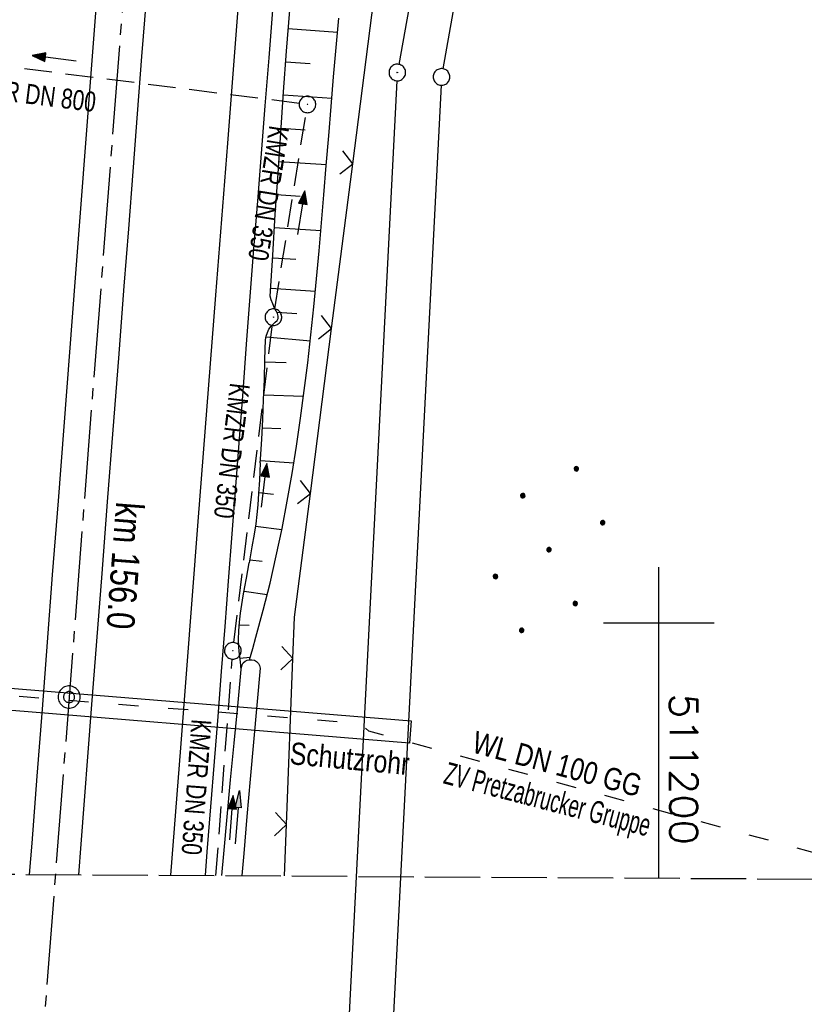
# Model space of a CAD drawing. Extents: x 510526 to 513920, y 467229 to 478797.
# Tile 8 of 256: x 511142 to 511213, y 469466 to 469554. Entities that reach past the tile are written whole.
import ezdxf
from ezdxf.enums import TextEntityAlignment as Align

# ---------------------------------------------------------------- set-up
doc = ezdxf.new("R2010")
doc.units = 0
doc.header["$LTSCALE"] = 10
doc.header["$MEASUREMENT"] = 0
for name, pattern in [('ACAD_ISO03W100', [30, 12, -18]), ('ACHSE', [5.5, 4, -0.5, 0.5, -0.5]), ('AUSGEZOGEN', [0]), ('LT00', [0]), ('LT14', [0.6, 0.5, -0.1]), ('STRICHLINIE2', [0.375, 0.25, -0.125])]:
    doc.linetypes.add(name, pattern=pattern)
doc.layers.get('0').update_dxf_attribs({"linetype": 'LT00'})
for name, color, linetype in [('-AX-020', 250, 'ACHSE'), ('-Halt-Pfeil', 4, 'LT00'), ('-Haltung', 182, 'STRICHLINIE2'), ('-Haltungsbeschriftung', 182, 'LT00'), ('-ST-20-1', 250, 'LT00'), ('-ST-20-5', 250, 'LT00'), ('DFK_AB_L', 21, 'LT00'), ('DFK_AB_P', 7, 'LT00'), ('DFK_GZPKT', 250, 'LT00'), ('DFK_KATASTER', 250, 'LT00'), ('DFK_NUTZUNG', 250, 'LT00'), ('PFEIL', 140, 'AUSGEZOGEN'), ('V97_AFBR_BAB', 250, 'LT00'), ('V97_BOESCH', 250, 'LT00'), ('V97_BOSCHUNG', 250, 'LT00'), ('V97_GRABEN', 250, 'LT00'), ('V97_KA_PRUF', 182, 'LT00'), ('V97_LD_MARK', 250, 'LT00'), ('V97_RASTER', 250, 'LT00'), ('V97_ZAUN', 40, 'LT00'), ('WASSERLTG', 130, 'ACAD_ISO03W100'), ('WASSERLTG_TEXT', 130, 'Continuous')]:
    doc.layers.add(name, color=color, linetype=linetype)
doc.layers.add('-BLATT_97-RAND', color=7, linetype='LT14', plot=False)
doc.styles.add('Arial Fett', font='txt', dxfattribs={"width": 0.8})
doc.styles.add('Haltungsbeschriftung', font='ARIAL.TTF', dxfattribs={"width": 0.75})
doc.styles.get("Standard").update_dxf_attribs({"font": 'romans.shx'})
doc.styles.add('Versorgungsltg', font='ARIAL.TTF', dxfattribs={"width": 0.8, "height": 2})

# ---------------------------------------------------------------- blocks, each defined once
blk = doc.blocks.new('SYMB7010')
at = {"color": 0, "linetype": 'ByBlock'}
for points in [[(-0.031408, 0.499213), (-0.093728, 0.49134), (-0.15457, 0.475719), (-0.212975, 0.452595), (-0.268021, 0.422333), (-0.31884, 0.385411), (-0.36463, 0.342411), (-0.40467, 0.29401), (-0.438329, 0.240973), (-0.465074, 0.184136), (-0.484486, 0.124395), (-0.496256, 0.062692), (-0.5002, 0)], [(-0.5002, 0), (-0.496256, -0.062692), (-0.484486, -0.124395), (-0.465075, -0.184136), (-0.438329, -0.240973), (-0.404671, -0.29401), (-0.36463, -0.342411), (-0.31884, -0.385411), (-0.268021, -0.422333), (-0.212975, -0.452595), (-0.154571, -0.475719), (-0.093728, -0.49134), (-0.031408, -0.499213), (0.031408, -0.499213)], [(0.5002, 0), (0.496256, 0.062692), (0.484485, 0.124395), (0.465074, 0.184136), (0.438329, 0.240973), (0.40467, 0.29401), (0.36463, 0.342411), (0.31884, 0.385411), (0.268021, 0.422333), (0.212975, 0.452595), (0.15457, 0.475719), (0.093728, 0.49134), (0.031408, 0.499213), (-0.031408, 0.499213)], [(0.031408, -0.499213), (0.093728, -0.491341), (0.15457, -0.475719), (0.212975, -0.452595), (0.268021, -0.422333), (0.31884, -0.385411), (0.36463, -0.342411), (0.404671, -0.294011), (0.438329, -0.240974), (0.465075, -0.184136), (0.484486, -0.124395), (0.496256, -0.062692), (0.500201, 0)]]:
    blk.add_lwpolyline(points, dxfattribs=at)
blk = doc.blocks.new('SYMB0003')
at = {"color": 0, "linetype": 'ByBlock'}
for p, q in [((-0.015712, 0), (0.010166, 0.012015)), ((0, -0.021257), (-0.015712, 0)), ((0.010166, 0.012015), (0, -0.021257))]:
    blk.add_line(p, q, dxfattribs=at)
for points in [[(-0.031395, 0.499013), (-0.093691, 0.491144), (-0.154509, 0.475528), (-0.21289, 0.452414), (-0.267913, 0.422164), (-0.318712, 0.385257), (-0.364484, 0.342274), (-0.404509, 0.293893), (-0.438154, 0.240877), (-0.464888, 0.184062), (-0.484292, 0.124345), (-0.496058, 0.062667), (-0.5, 0)], [(-0.5, 0), (-0.496058, -0.062667), (-0.484292, -0.124345), (-0.464888, -0.184062), (-0.438154, -0.240877), (-0.404509, -0.293893), (-0.364485, -0.342274), (-0.318712, -0.385257), (-0.267914, -0.422164), (-0.21289, -0.452414), (-0.154509, -0.475529), (-0.093691, -0.491144), (-0.031395, -0.499014), (0.031395, -0.499014)], [(0.5, 0), (0.496057, 0.062667), (0.484292, 0.124345), (0.464888, 0.184062), (0.438153, 0.240877), (0.404509, 0.293893), (0.364484, 0.342274), (0.318712, 0.385257), (0.267913, 0.422164), (0.21289, 0.452414), (0.154509, 0.475528), (0.093691, 0.491144), (0.031395, 0.499013), (-0.031395, 0.499013)], [(0.031395, -0.499014), (0.093691, -0.491144), (0.154509, -0.475529), (0.21289, -0.452414), (0.267914, -0.422164), (0.318712, -0.385257), (0.364485, -0.342274), (0.404509, -0.293893), (0.438154, -0.240877), (0.464889, -0.184062), (0.484292, -0.124345), (0.496058, -0.062667), (0.5, 0)]]:
    blk.add_lwpolyline(points, dxfattribs=at)
blk = doc.blocks.new('SYMB0002')
at = {"color": 0, "linetype": 'ByBlock'}
for points in [[(-0.031395, 0.499013), (-0.093691, 0.491144), (-0.154509, 0.475528), (-0.21289, 0.452414), (-0.267913, 0.422164), (-0.318712, 0.385257), (-0.364484, 0.342274), (-0.404509, 0.293893), (-0.438154, 0.240877), (-0.464888, 0.184062), (-0.484292, 0.124345), (-0.496058, 0.062667), (-0.5, 0)], [(0.5, 0), (0.496057, 0.062667), (0.484292, 0.124345), (0.464888, 0.184062), (0.438153, 0.240877), (0.404509, 0.293893), (0.364484, 0.342274), (0.318712, 0.385257), (0.267913, 0.422164), (0.21289, 0.452414), (0.154509, 0.475528), (0.093691, 0.491144), (0.031395, 0.499013), (-0.031395, 0.499013)], [(-0.5, 0), (-0.496058, -0.062667), (-0.484292, -0.124345), (-0.464888, -0.184062), (-0.438154, -0.240877), (-0.404509, -0.293893), (-0.364485, -0.342274), (-0.318712, -0.385257), (-0.267914, -0.422164), (-0.21289, -0.452414), (-0.154509, -0.475529), (-0.093691, -0.491144), (-0.031395, -0.499014), (0.031395, -0.499014)], [(0.031395, -0.499014), (0.093691, -0.491144), (0.154509, -0.475529), (0.21289, -0.452414), (0.267914, -0.422164), (0.318712, -0.385257), (0.364485, -0.342274), (0.404509, -0.293893), (0.438154, -0.240877), (0.464889, -0.184062), (0.484292, -0.124345), (0.496058, -0.062667), (0.5, 0)]]:
    blk.add_lwpolyline(points, dxfattribs=at)
blk = doc.blocks.new('SYMB0024')
at = {"color": 0, "linetype": 'ByBlock'}
for p, q in [((-0.5, 0.5), (0, 0)), ((0, 0), (0.5, 0.5))]:
    blk.add_line(p, q, dxfattribs=at)
blk = doc.blocks.new('Pfreil3')
at = {"layer": 'PFEIL'}
blk.add_hatch(color=256, dxfattribs=at).paths.add_polyline_path([(-1.549, 0.273), (-1.549, -0.273), (0, 0)])
for p, q in [((-1.549, 0), (-4.831, 0)), ((-1.549, -0.273), (-1.549, 0.273)), ((-1.549, 0.273), (0, 0)), ((0, 0), (-1.549, -0.273))]:
    blk.add_line(p, q, dxfattribs=at)
blk = doc.blocks.new('Ackerland7')
at = {"layer": 'DFK_NUTZUNG', "color": 0, "linetype": 'ByBlock'}
for p, q in [((-4, 3.928), (-4, 3.67)), ((-3.95, 3.628), (-3.95, 3.97)), ((-3.9, 3.99), (-3.9, 3.607)), ((-3.85, 3.601), (-3.85, 3.997)), ((-3.8, 3.99), (-3.8, 3.607)), ((-3.75, 3.628), (-3.75, 3.97)), ((-3.7, 3.928), (-3.7, 3.67)), ((-3.65, 3.798), (-3.65, 3.8)), ((3.7, 3.929), (3.7, 3.671)), ((3.75, 3.629), (3.75, 3.971)), ((3.8, 3.992), (3.8, 3.608)), ((3.85, 3.602), (3.85, 3.998)), ((3.9, 3.992), (3.9, 3.608)), ((3.95, 3.629), (3.95, 3.971)), ((4, 3.929), (4, 3.671)), ((4.05, 3.799), (4.05, 3.801)), ((-7.85, 0.129), (-7.85, -0.129)), ((-7.8, -0.171), (-7.8, 0.171)), ((-7.75, 0.192), (-7.75, -0.192)), ((-7.7, -0.198), (-7.7, 0.198)), ((-7.65, 0.192), (-7.65, -0.192)), ((-7.6, -0.171), (-7.6, 0.171)), ((-7.55, 0.129), (-7.55, -0.129)), ((-7.5, -0.001), (-7.5, 0.001)), ((-0.15, 0.129), (-0.15, -0.129)), ((-0.1, -0.171), (-0.1, 0.171)), ((-0.05, 0.192), (-0.05, -0.192)), ((0, -0.198), (0, 0.198)), ((0.05, 0.192), (0.05, -0.192)), ((0.1, -0.171), (0.1, 0.171)), ((0.15, 0.129), (0.15, -0.129)), ((0.2, -0.001), (0.2, 0.001)), ((7.55, 0.129), (7.55, -0.129)), ((7.6, -0.171), (7.6, 0.171)), ((7.65, 0.192), (7.65, -0.192)), ((7.7, -0.198), (7.7, 0.198)), ((7.75, 0.192), (7.75, -0.192)), ((7.8, -0.171), (7.8, 0.171)), ((7.85, 0.129), (7.85, -0.129)), ((7.9, -0.001), (7.9, 0.001)), ((-4, -3.671), (-4, -3.929)), ((-3.95, -3.971), (-3.95, -3.629)), ((-3.9, -3.608), (-3.9, -3.992)), ((-3.85, -3.998), (-3.85, -3.602)), ((-3.8, -3.608), (-3.8, -3.992)), ((-3.75, -3.971), (-3.75, -3.629)), ((-3.7, -3.671), (-3.7, -3.929)), ((-3.65, -3.801), (-3.65, -3.799)), ((3.7, -3.671), (3.7, -3.929)), ((3.75, -3.971), (3.75, -3.629)), ((3.8, -3.608), (3.8, -3.992)), ((3.85, -3.998), (3.85, -3.602)), ((3.9, -3.608), (3.9, -3.992)), ((3.95, -3.971), (3.95, -3.629)), ((4, -3.671), (4, -3.929)), ((4.05, -3.801), (4.05, -3.799))]:
    blk.add_line(p, q, dxfattribs=at)
for points in [[(-3.65, 3.799), (-3.67, 3.886), (-3.725, 3.955), (-3.805, 3.994), (-3.894, 3.994), (-3.975, 3.955), (-4.03, 3.886), (-4.05, 3.799), (-4.03, 3.712), (-3.975, 3.642), (-3.894, 3.604), (-3.805, 3.604), (-3.725, 3.642), (-3.67, 3.712), (-3.65, 3.799)], [(4.05, 3.8), (4.03, 3.887), (3.975, 3.956), (3.894, 3.995), (3.805, 3.995), (3.725, 3.956), (3.67, 3.887), (3.65, 3.8), (3.67, 3.713), (3.725, 3.644), (3.805, 3.605), (3.894, 3.605), (3.975, 3.644), (4.03, 3.713), (4.05, 3.8)], [(-7.5, 0), (-7.52, 0.087), (-7.575, 0.156), (-7.655, 0.195), (-7.744, 0.195), (-7.825, 0.156), (-7.88, 0.087), (-7.9, 0)], [(0.2, 0), (0.18, 0.087), (0.125, 0.156), (0.045, 0.195), (-0.044, 0.195), (-0.125, 0.156), (-0.18, 0.087), (-0.2, 0)], [(-0.2, 0), (-0.18, -0.087), (-0.125, -0.156), (-0.044, -0.195), (0.045, -0.195), (0.125, -0.156), (0.18, -0.087), (0.2, 0)], [(7.9, 0), (7.88, 0.087), (7.825, 0.156), (7.744, 0.195), (7.655, 0.195), (7.575, 0.156), (7.52, 0.087), (7.5, 0)], [(7.5, 0), (7.52, -0.087), (7.575, -0.156), (7.655, -0.195), (7.744, -0.195), (7.825, -0.156), (7.88, -0.087), (7.9, 0)], [(-7.9, 0), (-7.88, -0.087), (-7.825, -0.156), (-7.744, -0.195), (-7.655, -0.195), (-7.575, -0.156), (-7.52, -0.087), (-7.5, 0)], [(-3.65, -3.8), (-3.67, -3.713), (-3.725, -3.644), (-3.805, -3.605), (-3.894, -3.605), (-3.975, -3.644), (-4.03, -3.713), (-4.05, -3.8), (-4.03, -3.887), (-3.975, -3.956), (-3.894, -3.995), (-3.805, -3.995), (-3.725, -3.956), (-3.67, -3.887), (-3.65, -3.8)], [(4.05, -3.8), (4.03, -3.713), (3.975, -3.644), (3.894, -3.605), (3.805, -3.605), (3.725, -3.644), (3.67, -3.713), (3.65, -3.8), (3.67, -3.887), (3.725, -3.956), (3.805, -3.995), (3.894, -3.995), (3.975, -3.956), (4.03, -3.887), (4.05, -3.8)]]:
    blk.add_lwpolyline(points, dxfattribs=at)
blk = doc.blocks.new('SYMB0070')
at = {"color": 0, "linetype": 'ByBlock'}
for p, q in [((-0.5, 0), (0.2, 0)), ((0.5, 0), (0.2, 0.1)), ((0.2, 0.1), (0.2, 0)), ((0.468, 0), (0.21, 0.086)), ((0.21, 0.086), (0.21, -0.086)), ((0.21, -0.086), (0.468, 0)), ((0.22, -0.072), (0.437, 0)), ((0.23, -0.058), (0.405, 0)), ((0.24, -0.045), (0.374, 0)), ((0.342, 0), (0.25, 0.031)), ((0.25, 0.031), (0.25, -0.031)), ((0.25, -0.031), (0.342, 0)), ((0.26, -0.017), (0.31, 0)), ((0.27, -0.003), (0.279, 0))]:
    blk.add_line(p, q, dxfattribs=at)
for points in [[(0.2, 0), (0.2, -0.1), (0.5, 0)], [(0.437, 0), (0.22, 0.072), (0.22, -0.072)], [(0.405, 0), (0.23, 0.058), (0.23, -0.058)], [(0.374, 0), (0.24, 0.045), (0.24, -0.045)], [(0.31, 0), (0.26, 0.017), (0.26, -0.017)], [(0.279, 0), (0.27, 0.003), (0.27, -0.003)]]:
    blk.add_lwpolyline(points, dxfattribs=at)

msp = doc.modelspace()

# ---------------------------------------------------------------- linework, layer by layer
at = {"layer": '-AX-020', "ltscale": 0.2, "flags": 128}
msp.add_lwpolyline([(513881.716, 478796.972), (513877.87, 478787.354), (513870.367, 478768.801), (513862.788, 478750.278), (513855.137, 478731.786), (513847.411, 478713.324), (513839.611, 478694.893), (513831.738, 478676.494), (513823.791, 478658.127), (513815.771, 478639.791), (513807.678, 478621.487), (513799.512, 478603.216), (513791.272, 478584.978), (513782.96, 478566.773), (513774.576, 478548.601), (513766.118, 478530.463), (513757.588, 478512.359), (513748.986, 478494.289), (513740.312, 478476.254), (513731.565, 478458.253), (513722.747, 478440.287), (513713.857, 478422.357), (513704.896, 478404.463), (513695.863, 478386.605), (513686.758, 478368.782), (513677.583, 478350.997), (513668.336, 478333.248), (513659.019, 478315.536), (513649.63, 478297.862), (513640.172, 478280.225), (513630.643, 478262.626), (513621.043, 478245.066), (513611.374, 478227.544), (513601.634, 478210.061), (513591.825, 478192.617), (513586.745, 478183.647), (513576.83, 478166.262), (513566.848, 478148.917), (513556.8, 478131.609), (513546.688, 478114.338), (513536.514, 478097.104), (513526.28, 478079.906), (513515.988, 478062.743), (513505.638, 478045.613), (513495.234, 478028.517), (513484.778, 478011.453), (513474.27, 477994.421), (513463.712, 477977.419), (513453.108, 477960.447), (513442.457, 477943.503), (513431.762, 477926.587), (513421.026, 477909.698), (513410.248, 477892.835), (513399.432, 477875.997), (513388.579, 477859.182), (513377.691, 477842.39), (513366.769, 477825.62), (513355.815, 477808.871), (513344.831, 477792.142), (513333.819, 477775.431), (513322.78, 477758.738), (513311.715, 477742.062), (513300.628, 477725.401), (513289.519, 477708.754), (513278.389, 477692.121), (513267.242, 477675.5), (513256.078, 477658.891), (513244.899, 477642.291), (513233.706, 477625.7), (513222.502, 477609.117), (513211.288, 477592.542), (513200.066, 477575.971), (513188.837, 477559.405), (513177.603, 477542.843), (513166.366, 477526.282), (513154.797, 477509.239), (513142.496, 477491.114), (513130.197, 477472.988), (513117.902, 477454.859), (513105.613, 477436.726), (513093.333, 477418.587), (513081.064, 477400.44), (513068.808, 477382.285), (513056.567, 477364.119), (513044.344, 477345.942), (513032.141, 477327.752), (513019.958, 477309.547), (513007.8, 477291.325), (512995.668, 477273.087), (512983.565, 477254.83), (512971.492, 477236.552), (512959.452, 477218.253), (512947.447, 477199.931), (512935.479, 477181.584), (512923.551, 477163.212), (512911.665, 477144.812), (512899.822, 477126.385), (512888.026, 477107.927), (512876.279, 477089.439), (512864.582, 477070.918), (512852.939, 477052.364), (512841.352, 477033.775), (512829.822, 477015.15), (512818.352, 476996.488), (512806.945, 476977.787), (512795.603, 476959.048), (512789.644, 476949.141), (512778.405, 476930.339), (512767.236, 476911.496), (512756.135, 476892.613), (512745.103, 476873.688), (512734.14, 476854.724), (512723.246, 476835.72), (512712.422, 476816.676), (512701.668, 476797.593), (512690.983, 476778.471), (512680.369, 476759.309), (512669.824, 476740.11), (512659.35, 476720.871), (512648.946, 476701.595), (512638.612, 476682.281), (512628.349, 476662.929), (512618.157, 476643.54), (512608.036, 476624.113), (512597.985, 476604.65), (512588.006, 476585.15), (512578.098, 476565.614), (512568.261, 476546.042), (512558.497, 476526.434), (512548.803, 476506.791), (512539.182, 476487.112), (512529.632, 476467.399), (512520.155, 476447.65), (512510.749, 476427.867), (512501.416, 476408.05), (512492.156, 476388.199), (512482.968, 476368.314), (512473.852, 476348.396), (512464.81, 476328.445), (512455.84, 476308.46), (512446.944, 476288.443), (512438.12, 476268.394), (512429.37, 476248.313), (512420.694, 476228.2), (512412.09, 476208.055), (512403.561, 476187.879), (512395.105, 476167.672), (512386.723, 476147.434), (512378.415, 476127.166), (512370.181, 476106.867), (512362.021, 476086.539), (512353.936, 476066.181), (512345.925, 476045.794), (512337.988, 476025.377), (512330.127, 476004.932), (512322.339, 475984.458), (512314.627, 475963.955), (512306.989, 475943.425), (512299.427, 475922.867), (512291.94, 475902.281), (512284.528, 475881.669), (512277.191, 475861.029), (512269.93, 475840.362), (512262.744, 475819.67), (512255.634, 475798.951), (512248.599, 475778.206), (512241.641, 475757.436), (512234.758, 475736.641), (512227.951, 475715.82), (512221.221, 475694.975), (512214.566, 475674.105), (512207.988, 475653.211), (512201.487, 475632.294), (512200.128, 475627.887), (512194.281, 475608.791), (512188.5, 475589.674), (512182.785, 475570.538), (512177.137, 475551.381), (512171.56, 475532.204), (512166.053, 475513.007), (512160.618, 475493.788), (512155.257, 475474.55), (512149.971, 475455.29), (512148.09, 475448.361), (512142.908, 475429.074), (512137.804, 475409.765), (512132.778, 475390.436), (512127.829, 475371.088), (512122.957, 475351.719), (512118.163, 475332.332), (512113.447, 475312.925), (512108.808, 475293.499), (512104.247, 475274.055), (512099.765, 475254.593), (512095.36, 475235.113), (512091.033, 475215.616), (512086.785, 475196.101), (512082.614, 475176.57), (512078.522, 475157.022), (512074.508, 475137.458), (512070.573, 475117.878), (512066.716, 475098.282), (512063.238, 475080.246), (512059.532, 475060.621), (512055.901, 475040.983), (512052.344, 475021.33), (512048.857, 475001.665), (512045.438, 474981.988), (512042.084, 474962.3), (512038.794, 474942.602), (512035.562, 474922.893), (512032.388, 474903.175), (512029.269, 474883.449), (512026.201, 474863.714), (512023.183, 474843.972), (512020.21, 474824.222), (512017.282, 474804.467), (512014.394, 474784.705), (512011.544, 474764.937), (512008.73, 474745.165), (512005.949, 474725.388), (512003.198, 474705.607), (512000.474, 474685.821), (511997.775, 474666.033), (511995.098, 474646.242), (511992.439, 474626.448), (511989.798, 474606.651), (511987.169, 474586.854), (511984.552, 474567.054), (511981.943, 474547.253), (511979.34, 474527.452), (511976.744, 474507.689), (511975.127, 474495.377), (511973.477, 474482.815), (511971.825, 474470.254), (511970.169, 474457.693), (511968.506, 474445.133), (511966.835, 474432.574), (511965.154, 474420.016), (511963.46, 474407.46), (511961.752, 474394.906), (511960.027, 474382.355), (511958.283, 474369.806), (511956.518, 474357.259), (511954.73, 474344.717), (511952.918, 474332.177), (511951.078, 474319.642), (511949.209, 474307.111), (511947.309, 474294.584), (511945.376, 474282.063), (511943.407, 474269.547), (511941.4, 474257.038), (511939.355, 474244.534), (511937.267, 474232.038), (511935.137, 474219.549), (511932.96, 474207.067), (511930.736, 474194.594), (511928.462, 474182.131), (511926.136, 474169.676), (511923.757, 474157.232), (511921.321, 474144.799), (511918.829, 474132.377), (511916.276, 474119.967), (511913.661, 474107.57), (511910.982, 474095.187), (511908.238, 474082.818), (511905.425, 474070.464), (511902.544, 474058.127), (511899.59, 474045.806), (511896.562, 474033.504), (511893.47, 474021.261), (511890.29, 474008.997), (511887.033, 473996.753), (511883.699, 473984.53), (511880.287, 473972.328), (511876.798, 473960.148), (511873.233, 473947.991), (511869.591, 473935.856), (511865.873, 473923.745), (511862.077, 473911.656), (511858.206, 473899.593), (511854.259, 473887.554), (511850.236, 473875.54), (511846.136, 473863.552), (511841.962, 473851.59), (511837.711, 473839.654), (511833.386, 473827.746), (511828.985, 473815.865), (511824.51, 473804.012), (511819.96, 473792.188), (511815.335, 473780.392), (511810.636, 473768.626), (511805.863, 473756.89), (511801.015, 473745.185), (511796.094, 473733.51), (511791.099, 473721.866), (511786.031, 473710.255), (511780.889, 473698.675), (511775.675, 473687.128), (511770.388, 473675.615), (511765.028, 473664.135), (511759.596, 473652.689), (511754.091, 473641.278), (511748.515, 473629.901), (511742.867, 473618.56), (511737.147, 473607.255), (511731.356, 473595.986), (511725.494, 473584.754), (511719.562, 473573.559), (511713.558, 473562.402), (511707.485, 473551.283), (511701.341, 473540.203), (511695.128, 473529.162), (511688.845, 473518.159), (511682.492, 473507.198), (511676.07, 473496.276), (511669.58, 473485.395), (511663.021, 473474.555), (511656.394, 473463.757), (511649.699, 473453.001), (511642.935, 473442.288), (511636.105, 473431.617), (511629.207, 473420.99), (511622.242, 473410.406), (511615.211, 473399.867), (511608.113, 473389.372), (511600.949, 473378.922), (511593.719, 473368.518), (511586.423, 473358.16), (511579.062, 473347.848), (511571.637, 473337.582), (511564.147, 473327.364), (511556.592, 473317.193), (511548.973, 473307.07), (511541.291, 473296.996), (511533.545, 473286.969), (511525.735, 473276.993), (511517.863, 473267.066), (511509.929, 473257.188), (511501.932, 473247.361), (511493.873, 473237.584), (511485.753, 473227.859), (511477.572, 473218.186), (511475.548, 473215.811), (511467.291, 473206.202), (511458.976, 473196.642), (511450.605, 473187.132), (511442.182, 473177.667), (511433.709, 473168.249), (511425.188, 473158.872), (511416.622, 473149.537), (511408.014, 473140.241), (511399.365, 473130.982), (511390.679, 473121.758), (511381.958, 473112.568), (511373.205, 473103.409), (511364.421, 473094.278), (511355.61, 473085.175), (511346.772, 473076.096), (511337.912, 473067.039), (511329.031, 473058.003), (511320.132, 473048.986), (511311.216, 473039.984), (511302.286, 473030.997), (511293.345, 473022.02), (511284.394, 473013.053), (511275.436, 473004.094), (511266.473, 472995.139), (511255.909, 472984.591), (511236.789, 472965.502), (511230.177, 472958.9), (511223.567, 472952.294), (511216.964, 472945.683), (511210.368, 472939.063), (511203.785, 472932.433), (511197.215, 472925.788), (511190.663, 472919.125), (511184.131, 472912.443), (511177.622, 472905.739), (511171.139, 472899.01), (511164.685, 472892.252), (511158.263, 472885.464), (511151.877, 472878.643), (511145.529, 472871.786), (511139.222, 472864.891), (511132.96, 472857.955), (511126.746, 472850.976), (511120.583, 472843.952), (511114.476, 472836.881), (511109.32, 472830.82), (511103.322, 472823.655), (511097.386, 472816.438), (511091.511, 472809.171), (511085.699, 472801.854), (511079.95, 472794.488), (511074.265, 472787.072), (511068.642, 472779.609), (511063.084, 472772.097), (511057.591, 472764.538), (511052.162, 472756.933), (511046.799, 472749.281), (511041.501, 472741.584), (511036.27, 472733.841), (511031.105, 472726.054), (511026.007, 472718.223), (511020.976, 472710.349), (511016.012, 472702.431), (511011.117, 472694.472), (511006.29, 472686.471), (511001.532, 472678.429), (510996.842, 472670.347), (510992.223, 472662.225), (510987.672, 472654.063), (510983.192, 472645.863), (510978.782, 472637.625), (510974.443, 472629.349), (510970.175, 472621.036), (510965.978, 472612.687), (510961.853, 472604.303), (510957.799, 472595.883), (510953.818, 472587.43), (510949.91, 472578.942), (510946.074, 472570.422), (510942.311, 472561.868), (510938.622, 472553.283), (510935.007, 472544.666), (510931.465, 472536.02), (510927.997, 472527.343), (510924.604, 472518.636), (510921.286, 472509.901), (510918.042, 472501.138), (510914.874, 472492.347), (510911.781, 472483.529), (510908.763, 472474.686), (510905.821, 472465.817), (510902.956, 472456.923), (510900.166, 472448.004), (510897.454, 472439.062), (510894.817, 472430.098), (510892.258, 472421.111), (510889.776, 472412.102), (510887.37, 472403.073), (510885.043, 472394.023), (510882.792, 472384.954), (510880.62, 472375.866), (510878.525, 472366.759), (510876.509, 472357.635), (510874.57, 472348.494), (510872.71, 472339.337), (510870.929, 472330.164), (510869.226, 472320.976), (510867.602, 472311.774), (510866.056, 472302.558), (510864.59, 472293.33), (510863.202, 472284.089), (510861.894, 472274.837), (510860.665, 472265.574), (510859.516, 472256.301), (510858.445, 472247.018), (510857.455, 472237.726), (510856.544, 472228.427), (510855.712, 472219.119), (510854.96, 472209.806), (510854.288, 472200.485), (510853.696, 472191.159), (510853.184, 472181.829), (510852.752, 472172.495), (510852.399, 472163.157), (510852.127, 472153.817), (510851.934, 472144.475), (510851.822, 472135.131), (510851.789, 472125.787), (510851.836, 472116.443), (510851.964, 472107.1), (510852.009, 472104.711), (510852.237, 472095.37), (510852.543, 472086.03), (510852.927, 472076.694), (510853.387, 472067.361), (510853.922, 472058.032), (510854.53, 472048.707), (510855.21, 472039.388), (510855.961, 472030.074), (510856.782, 472020.766), (510857.671, 472011.464), (510858.627, 472002.169), (510859.649, 471992.88), (510860.734, 471983.599), (510861.883, 471974.326), (510863.094, 471965.06), (510864.364, 471955.802), (510865.694, 471946.554), (510867.082, 471937.313), (510868.525, 471928.081), (510870.024, 471918.857), (510871.577, 471909.643), (510873.182, 471900.438), (510874.839, 471891.241), (510876.545, 471882.054), (510878.3, 471872.876), (510880.102, 471863.708), (510881.95, 471854.548), (510883.842, 471845.397), (510885.778, 471836.255), (510887.756, 471827.123), (510889.775, 471817.999), (510891.834, 471808.885), (510893.93, 471799.779), (510896.064, 471790.681), (510898.233, 471781.592), (510900.437, 471772.511), (510902.673, 471763.439), (510904.942, 471754.374), (510907.241, 471745.317), (510909.57, 471736.267), (510911.926, 471727.225), (510914.31, 471718.19), (510916.719, 471709.161), (510919.152, 471700.139), (510921.608, 471691.124), (510924.087, 471682.114), (510926.585, 471673.11), (510929.104, 471664.112), (510931.64, 471655.118), (510934.193, 471646.129), (510936.762, 471637.145), (510939.345, 471628.165), (510941.941, 471619.188), (510944.55, 471610.216), (510947.169, 471601.246), (510949.797, 471592.279), (510952.434, 471583.314), (510955.078, 471574.352), (510957.727, 471565.391), (510960.382, 471556.431), (510963.039, 471547.473), (510967.703, 471531.767), (510970.248, 471523.199), (510975.26, 471506.323), (510980.27, 471489.445), (510985.273, 471472.566), (510990.267, 471455.684), (510995.248, 471438.798), (511000.214, 471421.908), (511005.162, 471405.012), (511010.087, 471388.11), (511014.988, 471371.201), (511019.861, 471354.283), (511024.703, 471337.357), (511029.511, 471320.421), (511034.281, 471303.475), (511039.011, 471286.517), (511043.698, 471269.547), (511048.338, 471252.564), (511052.928, 471235.568), (511057.465, 471218.557), (511061.945, 471201.532), (511066.367, 471184.491), (511070.726, 471167.434), (511075.019, 471150.36), (511079.243, 471133.269), (511083.395, 471116.16), (511086.572, 471102.843), (511090.589, 471085.702), (511094.527, 471068.543), (511098.388, 471051.366), (511102.17, 471034.172), (511105.875, 471016.961), (511109.501, 470999.734), (511113.048, 470982.489), (511116.518, 470965.23), (511119.908, 470947.954), (511123.221, 470930.663), (511126.454, 470913.357), (511129.609, 470896.037), (511132.686, 470878.703), (511135.683, 470861.354), (511138.602, 470843.993), (511141.441, 470826.619), (511144.202, 470809.231), (511146.884, 470791.831), (511149.487, 470774.42), (511152.01, 470756.996), (511154.454, 470739.562), (511156.819, 470722.116), (511159.105, 470704.66), (511161.311, 470687.193), (511163.438, 470669.717), (511165.485, 470652.232), (511165.638, 470650.897), (511167.873, 470631.022), (511170.027, 470611.138), (511172.103, 470591.246), (511174.098, 470571.346), (511176.014, 470551.438), (511177.851, 470531.523), (511179.526, 470512.546), (511180.884, 470496.345), (511182.163, 470480.137), (511183.363, 470463.922), (511184.482, 470447.702), (511185.522, 470431.478), (511186.482, 470415.247), (511187.362, 470399.013), (511188.162, 470382.774), (511188.882, 470366.532), (511189.522, 470350.286), (511190.082, 470334.037), (511190.563, 470317.786), (511190.963, 470301.532), (511191.284, 470285.277), (511191.524, 470269.02), (511191.684, 470252.763), (511191.765, 470236.505), (511191.765, 470220.247), (511191.686, 470203.988), (511191.526, 470187.731), (511191.287, 470171.474), (511191.243, 470169.007), (511190.912, 470152.752), (511190.504, 470136.499), (511190.023, 470120.247), (511189.472, 470103.998), (511188.854, 470087.752), (511188.173, 470071.508), (511187.432, 470055.266), (511186.634, 470039.027), (511185.783, 470022.791), (511184.882, 470006.558), (511183.935, 469990.327), (511182.944, 469974.099), (511181.913, 469957.873), (511180.846, 469941.65), (511179.745, 469925.429), (511178.614, 469909.21), (511177.457, 469892.993), (511176.276, 469876.777), (511175.075, 469860.563), (511173.858, 469844.35), (511172.627, 469828.139), (511171.386, 469811.927), (511170.138, 469795.717), (511168.847, 469778.991), (511030.959, 467993.348), (511029.419, 467973.407), (511027.883, 467953.466), (511026.353, 467933.525), (511024.832, 467913.582), (511023.323, 467893.64), (511021.828, 467873.695), (511020.353, 467853.75), (511018.898, 467833.804), (511017.467, 467813.855), (511016.063, 467793.903), (511014.69, 467773.951), (511013.35, 467753.995), (511012.046, 467734.038), (511010.782, 467714.078), (511009.56, 467694.116), (511008.383, 467674.151), (511007.254, 467654.183), (511006.177, 467634.211), (511005.154, 467614.237), (511004.188, 467594.261), (511003.284, 467574.281), (511002.442, 467554.299), (511001.667, 467534.314), (511000.962, 467514.327), (511000.329, 467494.336), (510999.772, 467474.345), (510999.556, 467465.709), (510999.112, 467445.714), (510998.747, 467425.717), (510998.463, 467405.719), (510998.259, 467385.719), (510998.135, 467365.72), (510998.091, 467345.72), (510998.127, 467325.72), (510998.243, 467305.721), (510998.439, 467285.721), (510998.715, 467265.723), (510999.071, 467245.726), (510999.432, 467229.156)], dxfattribs=at)
at = {"layer": '-BLATT_97-RAND'}
msp.add_lwpolyline([(511028.395, 470402.973), (511022.888, 469477.989), (511309.883, 469476.281), (511315.39, 470401.264), (511028.395, 470402.973)], dxfattribs=at)
at = {"layer": '-Haltung'}
for p, q in [((511167.549, 469546.893), (511136.873, 469550.751)), ((511165.341, 469528.327), (511168.175, 469546.058)), ((511161.648, 469498.21), (511165.132, 469526.842)), ((511160.038, 469477.173), (511161.501, 469496.718))]:
    msp.add_line(p, q, dxfattribs=at)
at = {"layer": 'DFK_AB_L'}
for p, q in [((511197.088, 469665.052), (511176.533, 469550.418)), ((511176.362, 469548.931), (511171.379, 469451.629))]:
    msp.add_line(p, q, dxfattribs=at)
at = {"layer": 'DFK_KATASTER'}
for p, q in [((511180.523, 469550.018), (511189.858, 469602.062)), ((511180.352, 469548.531), (511175.489, 469453.819))]:
    msp.add_line(p, q, dxfattribs=at)
at = {"layer": 'V97_AFBR_BAB', "flags": 128}
for points in [[(511184.878, 470402.041), (511185.001, 470399.607), (511185.193, 470395.666), (511185.382, 470391.724), (511185.567, 470387.782), (511185.75, 470383.84), (511185.943, 470379.69), (511186.135, 470375.54), (511186.324, 470371.39), (511186.509, 470367.239), (511186.688, 470363.089), (511186.86, 470358.938), (511187.04, 470354.361), (511187.212, 470349.783), (511187.375, 470345.205), (511187.533, 470340.627), (511187.686, 470336.048), (511187.855, 470330.86), (511188.019, 470325.671), (511188.176, 470320.483), (511188.326, 470315.294), (511188.468, 470310.105), (511188.67, 470302.02), (511188.85, 470293.934), (511189.009, 470285.848), (511189.145, 470277.975), (511189.261, 470270.101), (511189.358, 470262.227), (511189.466, 470250.421), (511189.529, 470238.615), (511189.548, 470226.28), (511189.519, 470213.945), (511189.475, 470205.948), (511189.409, 470197.951), (511189.322, 470189.954), (511189.24, 470183.82), (511189.143, 470177.686), (511189.031, 470171.552), (511188.902, 470165.419), (511188.811, 470161.485), (511188.714, 470157.551), (511188.612, 470153.617), (511188.508, 470149.683), (511188.401, 470145.75), (511188.294, 470141.816), (511188.181, 470137.628), (511188.066, 470133.44), (511187.949, 470129.251), (511187.828, 470125.063), (511187.7, 470120.876), (511187.564, 470116.688), (511187.421, 470112.546), (511187.27, 470108.405), (511187.114, 470104.264), (511186.955, 470100.122), (511186.795, 470095.981), (511186.637, 470091.84), (511186.488, 470087.861), (511186.34, 470083.881), (511186.192, 470079.902), (511186.041, 470075.922), (511185.886, 470071.943), (511185.725, 470067.964), (511185.555, 470063.95), (511185.377, 470059.937), (511185.194, 470055.923), (511185.008, 470051.91), (511184.818, 470047.897), (511184.627, 470043.884), (511184.431, 470039.776), (511184.235, 470035.669), (511184.036, 470031.561), (511183.833, 470027.454), (511183.626, 470023.347), (511183.412, 470019.24), (511183.159, 470014.535), (511182.897, 470009.831), (511182.628, 470005.126), (511182.354, 470000.423), (511182.076, 469995.719), (511181.71, 469989.607), (511181.339, 469983.496), (511180.962, 469977.385), (511180.579, 469971.274), (511180.205, 469965.42), (511179.827, 469959.566), (511179.444, 469953.712), (511179.059, 469947.859), (511178.739, 469943.02), (511178.418, 469938.182), (511178.093, 469933.343), (511177.764, 469928.505), (511177.43, 469923.667), (511177.079, 469918.682), (511176.723, 469913.697), (511176.361, 469908.713), (511175.996, 469903.729), (511175.629, 469898.745), (511175.018, 469890.493), (511174.403, 469882.242), (511173.787, 469873.99), (511173.333, 469867.92), (511172.878, 469861.85), (511172.419, 469855.78), (511171.957, 469849.71), (511171.586, 469844.88), (511171.213, 469840.05), (511170.839, 469835.219), (511170.466, 469830.389), (511170.094, 469825.559), (511169.734, 469820.848), (511169.376, 469816.136), (511169.018, 469811.424), (511168.66, 469806.713), (511168.3, 469802.001), (511167.922, 469797.08), (511167.542, 469792.16), (511167.161, 469787.24), (511166.779, 469782.319), (511166.398, 469777.399), (511165.91, 469771.07), (511165.422, 469764.741), (511164.934, 469758.413), (511164.444, 469752.084), (511163.97, 469745.998), (511163.492, 469739.912), (511163.013, 469733.827), (511162.532, 469727.741), (511162.146, 469722.86), (511161.76, 469717.98), (511161.375, 469713.099), (511160.993, 469708.218), (511160.614, 469703.337), (511160.249, 469698.597), (511159.887, 469693.858), (511159.525, 469689.118), (511159.163, 469684.379), (511158.798, 469679.639), (511158.468, 469675.386), (511158.135, 469671.134), (511157.801, 469666.881), (511157.468, 469662.628), (511157.136, 469658.376), (511156.806, 469654.123), (511156.43, 469649.229), (511156.058, 469644.334), (511155.687, 469639.439), (511155.315, 469634.545), (511154.942, 469629.65), (511154.562, 469624.712), (511154.18, 469619.774), (511153.796, 469614.836), (511153.411, 469609.899), (511153.026, 469604.961), (511152.408, 469597.004), (511151.792, 469589.047), (511151.177, 469581.089), (511150.538, 469572.812), (511149.899, 469564.536), (511149.263, 469556.259), (511148.782, 469549.977), (511148.301, 469543.694), (511147.82, 469537.412), (511147.338, 469531.13), (511146.821, 469524.425), (511146.303, 469517.721), (511145.784, 469511.017), (511145.267, 469504.312), (511144.802, 469498.257), (511144.338, 469492.202), (511143.873, 469486.148), (511143.407, 469480.093), (511143.187, 469477.273)], [(511147.667, 469477.247), (511147.878, 469480.004), (511148.817, 469492.223), (511149.761, 469504.442), (511150.263, 469510.925), (511150.766, 469517.408), (511151.268, 469523.891), (511151.767, 469530.374), (511152.165, 469535.562), (511152.561, 469540.749), (511152.957, 469545.937), (511153.354, 469551.125), (511153.753, 469556.312), (511154.231, 469562.48), (511154.712, 469568.648), (511155.194, 469574.816), (511155.676, 469580.984), (511156.611, 469592.978), (511157.543, 469604.972), (511158.497, 469617.286), (511159.448, 469629.6), (511160.077, 469637.753), (511160.706, 469645.907), (511161.335, 469654.06), (511161.711, 469658.929), (511162.086, 469663.798), (511162.459, 469668.667), (511162.831, 469673.536), (511163.199, 469678.406), (511163.509, 469682.539), (511163.817, 469686.671), (511164.124, 469690.804), (511164.432, 469694.937), (511164.742, 469699.07), (511165.055, 469703.202), (511165.43, 469708.097), (511165.809, 469712.991), (511166.191, 469717.885), (511166.573, 469722.78), (511166.953, 469727.674), (511167.325, 469732.487), (511167.695, 469737.3), (511168.064, 469742.114), (511168.434, 469746.927), (511168.806, 469751.74), (511169.197, 469756.76), (511169.59, 469761.779), (511169.984, 469766.798), (511170.378, 469771.818), (511170.771, 469776.837), (511171.159, 469781.819), (511171.545, 469786.801), (511171.931, 469791.784), (511172.317, 469796.766), (511172.706, 469801.748), (511173.08, 469806.507), (511173.455, 469811.266), (511173.829, 469816.025), (511174.201, 469820.784), (511174.568, 469825.544), (511174.877, 469829.609), (511175.184, 469833.674), (511175.489, 469837.739), (511175.794, 469841.804), (511176.101, 469845.868), (511176.411, 469849.933), (511176.719, 469853.916), (511177.029, 469857.898), (511177.34, 469861.88), (511177.649, 469865.862), (511177.956, 469869.845), (511178.257, 469873.828), (511178.562, 469877.944), (511178.861, 469882.061), (511179.156, 469886.177), (511179.449, 469890.294), (511179.741, 469894.411), (511180.035, 469898.528), (511180.336, 469902.701), (511180.638, 469906.874), (511180.941, 469911.047), (511181.242, 469915.22), (511181.542, 469919.393), (511181.837, 469923.566), (511182.065, 469926.85)]]:
    msp.add_lwpolyline(points, dxfattribs=at)
at = {"layer": 'V97_AFBR_BAB'}
msp.add_lwpolyline([(511159.091, 469477.179), (511159.256, 469479.31), (511159.576, 469483.382), (511159.898, 469487.454), (511160.221, 469491.526), (511160.543, 469495.598), (511160.863, 469499.67), (511161.18, 469503.742), (511161.508, 469508.025), (511161.833, 469512.309), (511162.156, 469516.592), (511162.478, 469520.876), (511162.803, 469525.16), (511163.13, 469529.443), (511163.464, 469533.754), (511163.802, 469538.064), (511164.143, 469542.374), (511164.485, 469546.684), (511164.826, 469550.994), (511165.165, 469555.304)], dxfattribs=at)
at = {"layer": 'V97_BOESCH'}
for points in [[(511164.917, 469529.499), (511165.154, 469533.186), (511165.392, 469536.873), (511165.635, 469540.559), (511165.884, 469544.245), (511166.141, 469547.931), (511166.408, 469551.615), (511166.687, 469555.299)], [(511163.053, 469496.649), (511163.351, 469497.667), (511163.645, 469498.685), (511164.308, 469501.12), (511164.919, 469503.567), (511165.481, 469506.025), (511165.997, 469508.494), (511166.471, 469510.971), (511166.905, 469513.458), (511167.303, 469515.953), (511167.668, 469518.454), (511168.003, 469520.962), (511168.312, 469523.476), (511168.596, 469525.994), (511168.86, 469528.517), (511169.107, 469531.043), (511169.339, 469533.571), (511169.56, 469536.101), (511169.774, 469538.631), (511169.993, 469541.295), (511170.209, 469543.959), (511170.427, 469546.622), (511170.647, 469549.283), (511170.874, 469551.942), (511171.111, 469554.599)], [(511164.51, 469525.554), (511164.58, 469525.887), (511164.672, 469526.211), (511164.808, 469526.515), (511165.01, 469526.79), (511165.196, 469526.964), (511165.389, 469527.129), (511165.552, 469527.297), (511165.649, 469527.478), (511165.652, 469527.691), (511165.577, 469527.922), (511165.456, 469528.164), (511165.326, 469528.407), (511165.156, 469528.781), (511165.027, 469529.143), (511164.917, 469529.499)], [(511164.038, 469514.434), (511164.062, 469514.765), (511164.172, 469516.562), (511164.262, 469518.359), (511164.337, 469520.157), (511164.401, 469521.956), (511164.458, 469523.755), (511164.51, 469525.554)], [(511164.038, 469514.434), (511163.957, 469512.877), (511163.886, 469511.654), (511163.814, 469510.658), (511163.73, 469509.785), (511163.621, 469508.928), (511163.476, 469507.981), (511163.282, 469506.839), (511163.029, 469505.395)], [(511162.322, 469495.787), (511162.237, 469496.458), (511162.162, 469497.129), (511162.106, 469497.799), (511162.078, 469498.469), (511162.091, 469499.264), (511162.149, 469500.057), (511162.243, 469500.85), (511162.363, 469501.643), (511162.502, 469502.435), (511162.649, 469503.227), (511162.796, 469504.02), (511163.029, 469505.395)]]:
    msp.add_lwpolyline(points, dxfattribs=at)
at = {"layer": 'V97_BOSCHUNG'}
for p, q in [((511166.561, 469553.655), (511170.995, 469553.313)), ((511166.337, 469550.654), (511168.537, 469550.494)), ((511166.121, 469547.653), (511170.487, 469547.354)), ((511165.912, 469544.651), (511168.078, 469544.512)), ((511165.709, 469541.657), (511170, 469541.382)), ((511165.51, 469538.664), (511167.632, 469538.528)), ((511165.314, 469535.67), (511169.5, 469535.402)), ((511165.177, 469532.955), (511167.233, 469532.823)), ((511164.993, 469530.208), (511169.015, 469529.95)), ((511165.517, 469528.036), (511167.337, 469527.921)), ((511164.561, 469525.8), (511168.557, 469525.443)), ((511164.452, 469523.567), (511166.38, 469523.51)), ((511164.353, 469520.586), (511167.937, 469520.447)), ((511164.226, 469517.606), (511165.875, 469517.525)), ((511164.053, 469514.634), (511167.066, 469514.439)), ((511163.892, 469511.752), (511165.225, 469511.613)), ((511163.59, 469508.728), (511165.984, 469508.43)), ((511163.077, 469505.667), (511164.213, 469505.557)), ((511162.576, 469502.839), (511164.667, 469502.536)), ((511162.127, 469499.813), (511163.029, 469499.764)), ((511162.198, 469496.79), (511163.125, 469496.895))]:
    msp.add_line(p, q, dxfattribs=at)
at = {"layer": 'V97_GRABEN'}
for points in [[(511162.322, 469495.787), (511162.326, 469495.998), (511162.387, 469496.199), (511162.5, 469496.377), (511162.657, 469496.517), (511162.846, 469496.61), (511163.053, 469496.649), (511163.283, 469496.658), (511163.506, 469496.603), (511163.705, 469496.489), (511163.866, 469496.325), (511163.975, 469496.123), (511164.025, 469495.899)], [(511160.569, 469477.17), (511160.738, 469479.141), (511161.038, 469482.472), (511161.35, 469485.801), (511161.669, 469489.13), (511161.994, 469492.459), (511162.322, 469495.787)], [(511164.025, 469495.899), (511163.724, 469492.553), (511163.424, 469489.207), (511163.126, 469485.861), (511162.832, 469482.514), (511162.542, 469479.167), (511162.372, 469477.159)]]:
    msp.add_lwpolyline(points, dxfattribs=at)
at = {"layer": 'V97_LD_MARK'}
msp.add_lwpolyline([(511155.957, 469477.197), (511156.852, 469488.713), (511158.441, 469509.142), (511160.033, 469529.572), (511161.103, 469543.3), (511162.174, 469557.028), (511163.245, 469570.757), (511164.315, 469584.485), (511165.383, 469598.214), (511166.449, 469611.942), (511167.512, 469625.671), (511168.571, 469639.4), (511169.626, 469653.13)], dxfattribs=at)
at = {"layer": 'V97_RASTER'}
for p, q in [((511199.999, 469476.935), (511199.999, 469505)), ((511194.999, 469500), (511204.999, 469500))]:
    msp.add_line(p, q, dxfattribs=at)
at = {"layer": 'V97_ZAUN'}
for p, q in [((511172.38, 469541.429), (511174.29, 469556.307)), ((511170.47, 469526.551), (511172.38, 469541.429)), ((511168.56, 469511.674), (511170.47, 469526.551)), ((511166.403, 469481.779), (511166.982, 469496.768)), ((511166.224, 469477.136), (511166.403, 469481.779))]:
    msp.add_line(p, q, dxfattribs=at)
msp.add_lwpolyline([(511166.982, 469496.768), (511167.126, 469500.497), (511168.56, 469511.674)], dxfattribs=at)
at = {"layer": 'WASSERLTG', "ltscale": 0.015, "flags": 128}
msp.add_lwpolyline([(511222.913, 469476.799), (511173.825, 469490.205), (511173.042, 469490.896), (511123.013, 469494.848), (511121.977, 469494.393), (511043.52, 469508.346), (511021.656, 469499.076)], dxfattribs=at)
msp.add_lwpolyline([(511222.913, 469476.799), (511173.825, 469490.205), (511173.042, 469490.896), (511123.013, 469494.848), (511121.977, 469494.393), (511043.52, 469508.346), (511021.656, 469499.076)], dxfattribs=at)
at = {"layer": 'WASSERLTG_TEXT', "flags": 128}
msp.add_lwpolyline([(511132.958, 469494.781), (511177.66, 469491.125), (511177.497, 469489.131), (511132.795, 469492.787)], close=True, dxfattribs=at)
msp.add_lwpolyline([(511132.958, 469494.781), (511177.66, 469491.125), (511177.497, 469489.131), (511132.795, 469492.787)], close=True, dxfattribs=at)

# ---------------------------------------------------------------- block references
at = {"layer": '-Halt-Pfeil', "yscale": 4, "zscale": 4}
for p, xscale, rotation in [((511145.441, 469550.96), 3.999999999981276, 172.8305833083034), ((511167.746, 469537.035), 3.999999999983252, 80.92097330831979), ((511164.383, 469512.405), 3.999999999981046, 83.05918330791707), ((511161.431, 469482.388), 4.000000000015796, 85.7180433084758)]:
    msp.add_blockref('SYMB0070', p, dxfattribs=dict(at, xscale=xscale, rotation=rotation))
at = {"layer": '-ST-20-1', "rotation": 258.929999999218}
msp.add_blockref('SYMB0002', (511146.785, 469493.289), dxfattribs=at)
at = {"layer": '-ST-20-5', "xscale": 1.999999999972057, "yscale": 2, "zscale": 2, "rotation": 258.9300000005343}
msp.add_blockref('SYMB0002', (511146.785, 469493.289), dxfattribs=at)
at = {"layer": 'DFK_AB_P', "xscale": 1.499999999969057, "yscale": 1.5, "zscale": 1.5, "rotation": 251.2881100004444}
msp.add_blockref('SYMB0003', (511176.4, 469549.68), dxfattribs=at)
at = {"layer": 'DFK_GZPKT', "xscale": 1.499999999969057, "yscale": 1.5, "zscale": 1.5, "rotation": 251.2881100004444}
msp.add_blockref('SYMB7010', (511180.39, 469549.28), dxfattribs=at)
at = {"layer": 'DFK_NUTZUNG', "rotation": 251.2883000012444}
msp.add_blockref('Ackerland7', (511190.091, 469506.602), dxfattribs=at)
at = {"layer": 'PFEIL', "rotation": 85.05688389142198}
msp.add_blockref('Pfreil3', (511162.172, 469484.847), dxfattribs=at)
at = {"layer": 'V97_KA_PRUF', "xscale": 1.500000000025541, "yscale": 1.500000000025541, "zscale": 1.5, "rotation": 269.6589033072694}
for p in [(511168.293, 469546.799), (511165.223, 469527.586), (511161.557, 469497.466)]:
    msp.add_blockref('SYMB0003', p, dxfattribs=at)
at = {"layer": 'V97_ZAUN', "yscale": 2.099999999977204, "zscale": 2.1}
for p, xscale, rotation in [((511172.38, 469541.429), 2.099999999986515, 82.68612330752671), ((511170.47, 469526.551), 2.099999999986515, 82.68612330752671), ((511168.56, 469511.674), 2.099999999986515, 82.68612330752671), ((511166.982, 469496.768), 2.099999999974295, 87.78761330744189), ((511166.403, 469481.779), 2.099999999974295, 87.78761330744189)]:
    msp.add_blockref('SYMB0024', p, dxfattribs=dict(at, xscale=xscale, rotation=rotation))

# ---------------------------------------------------------------- texts
at = {"layer": '-Haltungsbeschriftung', "style": 'Haltungsbeschriftung', "width": 0.75}
for s, rotation, p in [('BR DN 800', 352.83057, (511139.619, 469547.293)), ('KMZR DN 350', 260.92098, (511164.87, 469544.966)), ('KMZR DN 350', 263.05919, (511161.317, 469521.711)), ('KMZR DN 350', 265.71805, (511157.845, 469491.332))]:
    msp.add_text(s, height=1.8, rotation=rotation, dxfattribs=at).set_placement(p)
at = {"layer": '-ST-20-5', "style": 'Arial Fett', "width": 0.8}
msp.add_text(' km 156.0', height=2.5, rotation=-94.4143, dxfattribs=at).set_placement((511151.093, 469511.74))
at = {"layer": 'V97_RASTER', "width": 1.063}
msp.add_text(' 511200', height=2.5, rotation=270.00161, dxfattribs=at).set_placement((511200.999, 469495.435))
at = {"layer": 'WASSERLTG_TEXT', "style": 'Versorgungsltg'}
for s, rotation, width, p in [('WL DN 100 GG', 344.91096, 0.8, (511190.576, 469486.281)), ('WL DN 100 GG', 344.91096, 0.8, (511190.576, 469486.281)), ('Schutzrohr', 354.70987, 0.8, (511172.016, 469486.736)), ('Schutzrohr', 354.70987, 0.8, (511172.016, 469486.736)), ('ZV Pretzabrucker Gruppe', 345.38507, 0.6, (511189.711, 469483.101)), ('ZV Pretzabrucker Gruppe', 345.38507, 0.6, (511189.711, 469483.101))]:
    msp.add_text(s, height=2, rotation=rotation, dxfattribs=dict(at, width=width)).set_placement(p, align=Align.CENTER)

doc.saveas('drawing.dxf')
